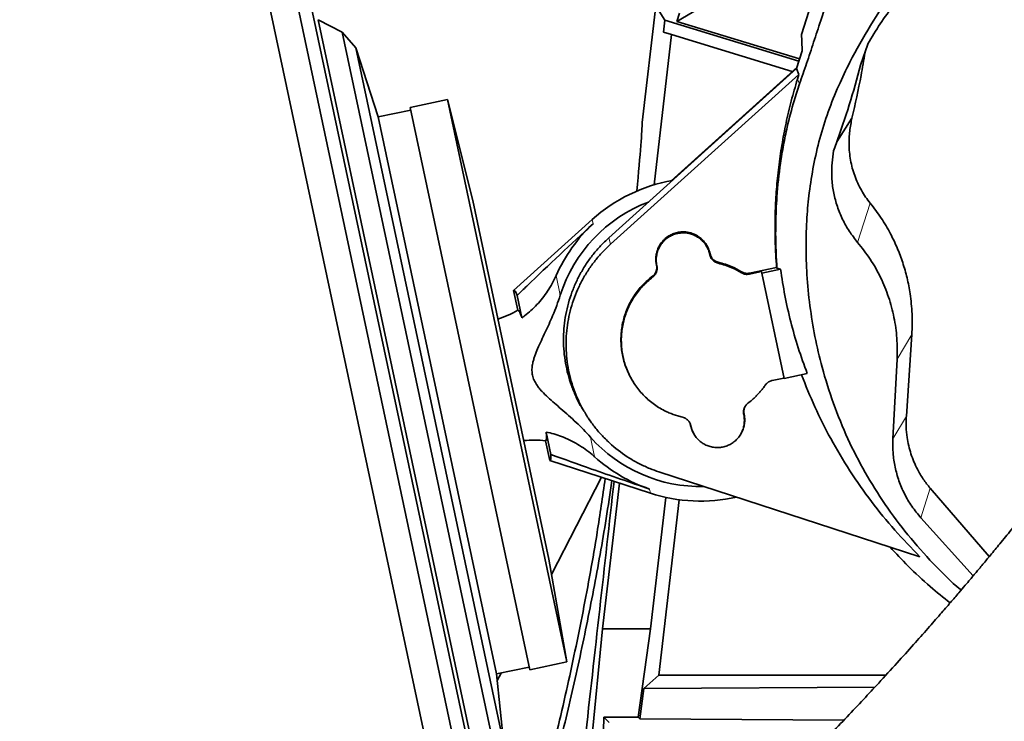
# Model space of a CAD drawing. Header units: millimetres. Extents: x 0 to 14900, y 0 to 10500.
# Tile 9 of 56: x 3291 to 3651, y 5140 to 5397. Entities that reach past the tile are written whole.
import ezdxf

# ---------------------------------------------------------------- set-up
doc = ezdxf.new("R2010")
doc.units = ezdxf.units.MM
doc.header["$LTSCALE"] = 25
doc.styles.add('SLDTEXTSTYLE0', font='TXT', dxfattribs={"width": 0.605})
doc.dimstyles.new('SLDDIMSTYLE0', dxfattribs={"dimtxt": 87.5, "dimasz": 87.5, "dimexe": 0, "dimexo": 0.0625, "dimgap": 21.875, "dimtad": 1, "dimdec": 0, "dimrnd": 1e-09, "dimzin": 12, "dimdsep": 46, "dimtxsty": 'SLDTEXTSTYLE0', "dimsah": 1, "dimcen": 0.09, "dimadec": 0, "dimazin": 3, "dimtfac": 1, "dimtofl": 0, "dimtmove": 0, "dimatfit": 3, "dimfxl": 1, "dimfrac": 2, "dimtolj": 1, "dimtzin": 12, "dimarcsym": 0})

# ---------------------------------------------------------------- blocks, each defined once
blk = doc.blocks.new('_D')
at = {"color": 7, "linetype": 'Continuous', "lineweight": 0}
for p, q in [((4339.86, 5274.27), (4339.86, 3924.27)), ((3428.89, 4045.47), (3428.89, 3924.27)), ((4339.86, 3961.77), (3428.89, 3961.77))]:
    blk.add_line(p, q, dxfattribs=at)
at = {"color": 7, "linetype": 'Continuous', "lineweight": 18}
for points in [[(3428.89, 3961.77), (3516.39, 3949.27), (3516.39, 3974.27)], [(4339.86, 3961.77), (4252.36, 3974.27), (4252.36, 3949.27)]]:
    blk.add_solid(points, dxfattribs=at)
at = {"color": 7, "linetype": 'Continuous', "lineweight": 18, "insert": (3784.11, 4074.56), "char_height": 87.5, "attachment_point": 1, "style": 'SLDTEXTSTYLE0'}
blk.add_mtext('911', dxfattribs=at)
blk = doc.blocks.new('_D_1')
at = {"color": 7, "linetype": 'Continuous', "lineweight": 0}
for p, q in [((2278.88, 5274.27), (2278.88, 3956.77)), ((3428.89, 4503.26), (3428.89, 3956.77)), ((2278.88, 3994.27), (3428.89, 3994.27))]:
    blk.add_line(p, q, dxfattribs=at)
at = {"color": 7, "linetype": 'Continuous', "lineweight": 18}
for points in [[(2278.88, 3994.27), (2366.38, 3981.77), (2366.38, 4006.77)], [(3428.89, 3994.27), (3341.39, 4006.77), (3341.39, 3981.77)]]:
    blk.add_solid(points, dxfattribs=at)
at = {"color": 7, "linetype": 'Continuous', "lineweight": 18, "insert": (2720.2, 4107.06), "char_height": 87.5, "attachment_point": 1, "style": 'SLDTEXTSTYLE0'}
blk.add_mtext('1150', dxfattribs=at)
blk = doc.blocks.new('_D_2')
at = {"color": 7, "linetype": 'Continuous', "lineweight": 0}
for p, q in [((1569.42, 5749.71), (1569.42, 3706.77)), ((3428.89, 4045.47), (3428.89, 3706.77)), ((1569.42, 3744.27), (3428.89, 3744.27))]:
    blk.add_line(p, q, dxfattribs=at)
at = {"color": 7, "linetype": 'Continuous', "lineweight": 18}
for points in [[(1569.42, 3744.27), (1656.92, 3731.77), (1656.92, 3756.77)], [(3428.89, 3744.27), (3341.39, 3756.77), (3341.39, 3731.77)]]:
    blk.add_solid(points, dxfattribs=at)
at = {"color": 7, "linetype": 'Continuous', "lineweight": 18, "insert": (2365.47, 3857.06), "char_height": 87.5, "attachment_point": 1, "style": 'SLDTEXTSTYLE0'}
blk.add_mtext('1859', dxfattribs=at)
blk = doc.blocks.new('_D_3')
at = {"color": 7, "linetype": 'Continuous', "lineweight": 0}
for p, q in [((6029.48, 5372.32), (6029.48, 3670.18)), ((3428.89, 4045.47), (3428.89, 3670.18)), ((6029.48, 3707.68), (3428.89, 3707.68))]:
    blk.add_line(p, q, dxfattribs=at)
at = {"color": 7, "linetype": 'Continuous', "lineweight": 18}
for points in [[(3428.89, 3707.68), (3516.39, 3695.18), (3516.39, 3720.18)], [(6029.48, 3707.68), (5941.98, 3720.18), (5941.98, 3695.18)]]:
    blk.add_solid(points, dxfattribs=at)
at = {"color": 7, "linetype": 'Continuous', "lineweight": 18, "insert": (4595.5, 3820.48), "char_height": 87.5, "attachment_point": 1, "style": 'SLDTEXTSTYLE0'}
blk.add_mtext('2601', dxfattribs=at)

msp = doc.modelspace()

# ---------------------------------------------------------------- linework, layer by layer
at = {"color": 7, "linetype": 'Continuous', "lineweight": 35}
for p, q in [((3577.1187201, 5391.3484978), (3636.4978139, 5579.2378779)), ((3589.4409643, 5430.3389687), (3531.6018501, 5396.0963907)), ((3378.9687656, 5419.4349009), (3449.6628504, 5086.8655903)), ((3389.5874618, 5417.7531992), (3458.6793576, 5092.7211369)), ((3396.3534127, 5409.3981567), (3461.4618028, 5103.1058771)), ((3518.8889757, 5359.1642657), (3523.8555547, 5401.7528139)), ((3523.8555547, 5401.7528139), (3527.2361126, 5396.5816937)), ((3532.5522521, 5399.0939667), (3531.6018501, 5396.0963907)), ((3409.2818154, 5392.2517337), (3400.4652088, 5396.7438819)), ((3400.4652088, 5396.7438819), (3460.070831, 5116.338516)), ((3527.2361126, 5396.5816937), (3526.7239919, 5392.190245)), ((3576.1902831, 5381.6149018), (3527.2361126, 5396.5816937)), ((3531.6018501, 5396.0963907), (3576.4296746, 5382.3911494)), ((3414.2525475, 5386.4318998), (3409.2818154, 5392.2517337)), ((3409.2818154, 5392.2517337), (3466.2978906, 5124.0284885)), ((3529.6788896, 5391.2868421), (3523.2823087, 5336.4359887)), ((3526.7239919, 5392.190245), (3529.6788896, 5391.2868421)), ((3529.6788896, 5391.2868421), (3573.7546891, 5377.8115179)), ((3601.3874753, 5387.862925), (3598.7408281, 5380.0842439)), ((3601.3874753, 5387.862925), (3601.416556, 5387.9317874)), ((3422.4502335, 5361.2030773), (3414.2525475, 5386.4318998)), ((3414.2525475, 5386.4318998), (3468.4715593, 5131.3670039)), ((3577.3658292, 5385.4267113), (3575.3426713, 5378.8664474)), ((3575.3426713, 5378.8664474), (3506.6957474, 5317.0564796)), ((3576.170083, 5376.6812196), (3507.3281463, 5314.6956613)), ((3575.502734, 5379.3854646), (3529.4514741, 5337.920724)), ((3575.3426713, 5378.8664474), (3576.170083, 5376.6812196)), ((3575.6501233, 5374.9952054), (3576.170083, 5376.6812196)), ((3447.7580173, 5367.605083), (3434.164671, 5364.7155525)), ((3456.9571089, 5330.7114845), (3447.7580173, 5367.605083)), ((3447.7580173, 5367.605083), (3491.4220109, 5162.1946265)), ((3434.3725947, 5363.7374074), (3422.4502335, 5361.2030773)), ((3434.164671, 5364.7155525), (3477.8286645, 5159.3050959)), ((3422.4502335, 5361.2030773), (3465.6983795, 5157.7489108)), ((3595.5551359, 5360.8179318), (3590.0394635, 5352.1498233)), ((3588.189824, 5343.3756252), (3588.835336, 5348.7989035)), ((3456.9571089, 5330.7114845), (3484.8188952, 5199.6400503)), ((3500.6530199, 5323.7262692), (3471.9309131, 5297.8403745)), ((3543.5920363, 5310.9513408), (3543.5677325, 5311.0656807)), ((3543.7207067, 5311.2084432), (3543.696403, 5311.3227832)), ((3524.133451, 5307.1645494), (3524.1577547, 5307.0502094)), ((3524.2621215, 5306.9626062), (3524.2864252, 5306.8482662)), ((3568.0278261, 5306.2711809), (3558.1486012, 5304.1712868)), ((3562.4781713, 5304.7269945), (3558.1758466, 5303.8125071)), ((3562.5967988, 5304.1688961), (3562.4781713, 5304.7269945)), ((3569.5016146, 5305.63656), (3562.5967988, 5304.1688961)), ((3568.1700624, 5305.9316568), (3568.0278261, 5306.2711809)), ((3569.5016146, 5305.63656), (3568.1700624, 5305.9316568)), ((3562.5967988, 5304.1688961), (3570.770451, 5265.7148856)), ((3471.9309131, 5297.8403745), (3473.4567063, 5290.6625181)), ((3473.2052271, 5296.0494356), (3474.9525236, 5287.8295513)), ((3617.4383617, 5281.7348244), (3615.4548234, 5251.9205031)), ((3612.0686794, 5272.706745), (3610.5468607, 5243.6687156)), ((3566.4378235, 5264.9451169), (3570.7397099, 5265.8595111)), ((3570.770451, 5265.7148856), (3579.2114987, 5267.5090857)), ((3516.404852, 5263.254927), (3516.5138033, 5263.0995044)), ((3563.1793003, 5262.2590403), (3563.2847352, 5262.4095928)), ((3499.211262, 5251.1977967), (3499.9858523, 5250.0928244)), ((3556.1711045, 5252.6339272), (3556.1468008, 5252.7482672)), ((3536.5838487, 5248.5900333), (3536.6081525, 5248.4756934)), ((3536.7125192, 5248.3880902), (3536.7368229, 5248.2737502)), ((3485.5630185, 5237.9141311), (3483.815722, 5246.1340153)), ((3485.1273684, 5235.7597059), (3483.6015752, 5242.9375624)), ((3485.1273684, 5235.7597059), (3521.8953563, 5223.7950066)), ((3504.0509353, 5229.6017734), (3485.8018061, 5194.0660888)), ((3524.9930522, 5231.5989193), (3620.4342486, 5200.5881948)), ((3510.5759321, 5227.4784691), (3504.3706016, 5174.2675931)), ((3624.1647014, 5225.6278101), (3645.7791065, 5200.6418264)), ((3521.9063565, 5174.2675931), (3527.5043868, 5222.2708525)), ((3524.963708, 5157.2760975), (3532.4422936, 5221.405169)), ((3620.7662491, 5214.8100531), (3639.8804719, 5193.581558)), ((3491.4220109, 5162.1946265), (3484.8188952, 5199.6400503)), ((3504.3706016, 5174.2675931), (3500.4172923, 5132.7848523)), ((3504.3706016, 5174.2675931), (3521.9063565, 5174.2675931)), ((3517.4483931, 5141.9483628), (3521.9063565, 5174.2675931)), ((3477.8286645, 5159.3050959), (3491.4220109, 5162.1946265)), ((3465.6983795, 5157.7489108), (3477.6207407, 5160.2832409)), ((3468.4715593, 5131.3670039), (3465.6983795, 5157.7489108)), ((3467.3293934, 5158.0956146), (3465.9452533, 5155.4003427)), ((3519.548491, 5152.4556924), (3524.963708, 5157.2760975)), ((3607.9317592, 5157.2760975), (3524.963708, 5157.2760975)), ((3518.0038492, 5141.3243664), (3519.548491, 5152.4556924)), ((3603.971952, 5152.9680908), (3519.548491, 5152.4556924)), ((3502.7564238, 5041.4536405), (3504.8843108, 5141.9483628)), ((3506.8002248, 5140.0324488), (3504.8843108, 5141.9483628)), ((3517.4483931, 5141.9483628), (3504.8843108, 5141.9483628)), ((3517.4483931, 5141.9483628), (3518.0038492, 5141.3243664)), ((3518.0038492, 5141.3243664), (3592.6404339, 5140.8901541))]:
    msp.add_line(p, q, dxfattribs=at)
at = {"color": 8, "linetype": 'Continuous', "lineweight": 18}
for p, q in [((3576.4337846, 5373.320337), (3575.6501233, 5374.9952054)), ((3597.6466044, 5315.3869273), (3602.2908881, 5329.6728009)), ((3500.6530199, 5323.7262692), (3500.9759277, 5322.2071997)), ((3507.3281463, 5314.6956613), (3506.6957474, 5317.0564796)), ((3543.5677325, 5311.0656807), (3543.696403, 5311.3227832)), ((3543.5920363, 5310.9513408), (3543.7207067, 5311.2084432)), ((3546.7265069, 5308.1442292), (3546.6967988, 5307.7859978)), ((3524.2621215, 5306.9626062), (3524.133451, 5307.1645494)), ((3524.1577547, 5307.0502094), (3524.2864252, 5306.8482662)), ((3555.1681619, 5304.3250654), (3555.2363876, 5304.6675574)), ((3487.4585479, 5303.3112189), (3488.9880845, 5296.1157523)), ((3522.7373048, 5302.6932849), (3522.6581478, 5303.0283415)), ((3558.1486012, 5304.1712868), (3558.1758466, 5303.8125071)), ((3612.0686794, 5272.706745), (3617.4383617, 5281.7348244)), ((3556.042434, 5252.3768247), (3556.1711045, 5252.6339272)), ((3615.4548234, 5251.9205031), (3610.5468607, 5243.6687156)), ((3536.7125192, 5248.3880902), (3536.5838487, 5248.5900333)), ((3536.7368229, 5248.2737502), (3536.6081525, 5248.4756934)), ((3500.0081924, 5244.2733712), (3501.5377289, 5237.0779046)), ((3521.5724485, 5225.314076), (3521.8953563, 5223.7950066)), ((3620.7662491, 5214.8100531), (3624.1647014, 5225.6278101))]:
    msp.add_line(p, q, dxfattribs=at)
at = {"color": 7, "linetype": 'Continuous', "lineweight": 18}
msp.add_arc((3748.8889757, 5324.2675931), 1470.0106292, 103.9946004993, 206.0053995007, dxfattribs=at)
at = {"color": 7, "linetype": 'Continuous', "lineweight": 35}
for centre, radius, start, end in [((3540.1522777, 5279.8992383), 59, 99.936214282, 132.026862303), ((3540.1522777, 5279.8992383), 53.6726187, 110.681469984, 162.413964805), ((3540.1522777, 5279.8992383), 57.6606452, 132.799087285, 156.044280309), ((3455.4595571, 5320.6808895), 35, 287.822842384, 300.94758554), ((3479.3707917, 5208.1942109), 35, 83.057701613, 96.178573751), ((3540.1522777, 5279.8992383), 53.6726187, 221.587451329, 271.414260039), ((3540.1522777, 5279.8992383), 57.6606452, 227.957135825, 251.202328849), ((3540.1522777, 5279.8992383), 59, 251.974553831, 282.909525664)]:
    msp.add_arc(centre, radius, start, end, dxfattribs=at)
for centre, major_axis, ratio, start_param, end_param in [((3428.8889757, 4587.4118514), (89.8783008, 772.8257276), 0.0060541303, 6.0233012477, 6.2311753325), ((3478.6170068, 5266.8187179), (-6.6036229, 31.0657154), 0.0699839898, 5.9225779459, 6.3236111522), ((3478.6170068, 5266.8187179), (-6.6036229, 31.0657154), 0.0699839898, 3.1011668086, 3.5022000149), ((3428.8889757, 4587.4118514), (123.8323255, 1064.7821136), 0.0060541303, 5.2511419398, 5.3587495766)]:
    msp.add_ellipse(centre, major_axis=major_axis, ratio=ratio, start_param=start_param, end_param=end_param, dxfattribs=at)
for points, knots in [([(3576.4337846, 5373.320337), (3577.286543, 5375.7967891), (3578.9940364, 5380.7554337), (3581.5815158, 5388.5197539), (3584.6284021, 5397.8221502), (3588.1257342, 5408.6719038), (3592.8678186, 5423.4742504), (3598.4213394, 5440.6883027), (3604.7888697, 5460.2308368), (3611.1609883, 5479.7113999), (3617.3217944, 5498.6605021), (3623.2520574, 5517.1371162), (3628.9537822, 5535.0690812), (3634.6419658, 5553.0513208), (3638.4403064, 5565.0353698), (3640.339467, 5571.0273634)], [0, 0, 0, 0, 0.0401590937, 0.0804112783, 0.1206341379, 0.1824796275, 0.2443431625, 0.3435556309, 0.4427752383, 0.5420636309, 0.6413351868, 0.7309212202, 0.8205221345, 0.9102615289, 1, 1, 1, 1]), ([(3635.4606222, 5188.3722052), (3635.3763302, 5188.4408422), (3631.7259398, 5191.413269), (3625.146625, 5198.0982963), (3615.8852675, 5208.4229852), (3607.5826825, 5219.5794674), (3600.2378073, 5231.3070439), (3593.8972652, 5243.6340439), (3588.6397674, 5256.4923753), (3584.7166199, 5269.0109515), (3581.9384203, 5280.9693524), (3580.0971176, 5292.2680415), (3579.0368982, 5303.3249399), (3578.6862438, 5314.0866294), (3578.993727, 5324.0675085), (3579.9146646, 5333.8872575), (3581.4498039, 5343.5125785), (3583.7485034, 5353.3971942), (3586.8078123, 5363.1444586), (3590.5183722, 5372.4445622), (3595.5831992, 5383.0037949), (3602.2283103, 5394.6978774), (3611.3047116, 5408.5018885), (3622.9784666, 5424.4222245), (3637.2579511, 5442.4334558), (3653.5238687, 5461.638885), (3670.2190935, 5480.5496717), (3686.9941904, 5499.3908733), (3703.4520159, 5518.5070875), (3713.8344867, 5531.702421), (3719.0279483, 5538.302917)], [0, 0, 0, 0, 0.0007702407, 0.0333564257, 0.0665130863, 0.0996702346, 0.1327573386, 0.1658433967, 0.1995225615, 0.2332046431, 0.2610306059, 0.2888866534, 0.3167147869, 0.3422127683, 0.3677090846, 0.3898944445, 0.4145668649, 0.4392377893, 0.464379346, 0.4895223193, 0.5126521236, 0.5501825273, 0.5878780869, 0.633318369, 0.6941751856, 0.7553347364, 0.8164901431, 0.8776474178, 0.9387974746, 1, 1, 1, 1]), ([(3601.416556, 5387.9317874), (3602.8678993, 5390.3873547), (3605.8033847, 5395.3539825), (3609.2640453, 5399.9924112), (3611.0137089, 5402.3375386)], [0, 0, 0, 0, 0.494413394, 1, 1, 1, 1]), ([(3780.6500312, 5401.0142653), (3779.5702893, 5399.0448541), (3775.9068153, 5392.362807), (3769.5715014, 5381.3398751), (3761.8242105, 5368.0225412), (3754.220707, 5355.2054715), (3746.7813263, 5342.8432359), (3739.0931264, 5330.2565136), (3731.1658657, 5317.5003157), (3722.9840882, 5304.6231993), (3714.9749488, 5292.3534279), (3707.0712112, 5280.6283584), (3699.2515096, 5269.4765413), (3691.5856297, 5258.9425652), (3684.2125224, 5249.1116733), (3677.1992801, 5239.9751294), (3670.6057281, 5231.5082647), (3664.4793667, 5223.733402), (3658.9207005, 5216.7631596), (3654.0255543, 5210.6946484), (3649.8579575, 5205.5836949), (3646.4111601, 5201.3984231), (3643.8831077, 5198.3553755), (3642.1450415, 5196.275998), (3641.020713, 5194.9357423), (3639.9332014, 5193.643074), (3638.6082121, 5192.0730935), (3636.8043544, 5189.9451649), (3634.4241747, 5187.1537194), (3631.3867134, 5183.6179), (3627.617957, 5179.2713205), (3623.103958, 5174.1223277), (3617.8417101, 5168.1952578), (3611.8296721, 5161.5184528), (3605.7218339, 5154.8392846), (3599.6276442, 5148.2748005), (3593.6454309, 5141.9225554), (3587.2397747, 5135.2258049), (3580.9187852, 5128.7286515), (3574.7249745, 5122.4645705), (3568.7016022, 5116.4695594), (3562.9332158, 5110.8114341), (3559.2654375, 5107.2929373), (3557.6204053, 5105.7148592)], [0, 0, 0, 0, 0.01764001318, 0.05985108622, 0.10124009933, 0.14169756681, 0.18107536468, 0.21922770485, 0.2624538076, 0.30366680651, 0.34280040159, 0.37986157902, 0.41561280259, 0.44933920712, 0.48104352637, 0.51070357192, 0.53830126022, 0.56387450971, 0.58704735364, 0.60699115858, 0.62388974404, 0.63778488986, 0.64870304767, 0.65433530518, 0.65865292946, 0.66217982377, 0.66735987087, 0.67450170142, 0.68371777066, 0.69571537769, 0.71061716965, 0.72843029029, 0.74917410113, 0.77288772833, 0.79964440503, 0.82178875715, 0.84580546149, 0.8718114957, 0.89996210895, 0.92416003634, 0.94997916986, 0.97756519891, 1, 1, 1, 1]), ([(3577.118234, 5391.3470114), (3577.1755464, 5390.2911565), (3577.2791747, 5388.3820336), (3577.3390627, 5386.3395734), (3577.3658292, 5385.4267113)], [0, 0, 0, 0, 0.5530575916, 1, 1, 1, 1]), ([(3600.3566269, 5384.8331895), (3599.8977894, 5381.9973429), (3598.5933276, 5373.935112), (3596.7500503, 5365.9768911), (3595.5551359, 5360.8179318)], [0, 0, 0, 0, 0.35174465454, 1, 1, 1, 1]), ([(3598.7408281, 5380.0842439), (3597.4116385, 5375.2661983), (3594.7506322, 5365.6205841), (3591.2032148, 5355.2609595), (3589.1574299, 5349.6779132), (3588.835336, 5348.7989035)], [0, 0, 0, 0, 0.4567860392, 0.9144749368, 1, 1, 1, 1]), ([(3592.2307147, 5069.6385617), (3593.8814126, 5071.2225419), (3597.6267213, 5074.8164733), (3603.5440289, 5080.6173369), (3609.7863806, 5086.8234974), (3616.2208171, 5093.3214294), (3622.8029587, 5100.0751365), (3629.485206, 5107.0489209), (3635.7337523, 5113.6746025), (3641.7861001, 5120.1885552), (3647.5989474, 5126.5377777), (3653.1260124, 5132.6635822), (3658.0787641, 5138.2243415), (3662.4609443, 5143.19995), (3666.2762544, 5147.573886), (3669.5279455, 5151.3321858), (3672.3274156, 5154.5896886), (3674.6783479, 5157.3410486), (3676.59875, 5159.5993834), (3678.0145986, 5161.2704065), (3679.1643943, 5162.6308827), (3680.3327627, 5164.016404), (3682.1313901, 5166.1552655), (3684.7641793, 5169.3004484), (3688.3708898, 5173.6407304), (3692.7450853, 5178.9574728), (3697.8784857, 5185.2787887), (3703.6797308, 5192.5412685), (3710.0123968, 5200.6262526), (3716.7297116, 5209.4005694), (3723.7705906, 5218.8143612), (3731.1141479, 5228.8056284), (3738.7882353, 5239.3882815), (3746.828473, 5250.5911384), (3755.2932285, 5262.5215494), (3764.1639403, 5275.3027986), (3773.3593102, 5288.975972), (3782.7820024, 5303.576056), (3792.2696846, 5319.0306402), (3801.7235268, 5335.3346455), (3811.0236373, 5352.4700627), (3818.8633292, 5367.8023187), (3823.4082192, 5377.4363295), (3825.1296012, 5381.0852215)], [0, 0, 0, 0, 0.0213710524, 0.0484893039, 0.0739286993, 0.0978217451, 0.1256799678, 0.1514658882, 0.1753110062, 0.1973158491, 0.2203059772, 0.2410711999, 0.2596699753, 0.2761407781, 0.2905051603, 0.3027732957, 0.3129481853, 0.3222591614, 0.329500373, 0.3348184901, 0.3384067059, 0.3426281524, 0.3481771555, 0.3589993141, 0.3728359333, 0.3897078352, 0.4096392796, 0.4327298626, 0.4581391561, 0.4854443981, 0.5147054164, 0.5460010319, 0.5787642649, 0.6135482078, 0.6503464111, 0.6891426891, 0.7307642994, 0.7744073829, 0.8200375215, 0.8676249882, 0.9171527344, 0.9686215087, 1, 1, 1, 1]), ([(3568.0278261, 5306.2711809), (3567.9177161, 5307.824182), (3567.7139497, 5310.6981244), (3567.488589, 5316.2263843), (3567.4213674, 5322.8647459), (3567.6895879, 5330.8464857), (3568.3059299, 5338.8605519), (3569.282392, 5346.912667), (3570.6248265, 5354.9874475), (3572.3410976, 5363.0454931), (3574.0603802, 5369.7124405), (3575.2524242, 5373.6736393), (3575.6501233, 5374.9952054)], [0, 0, 0, 0, 0.067150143, 0.1242662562, 0.2386243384, 0.3534109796, 0.4686293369, 0.5852083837, 0.7031574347, 0.8215779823, 0.9404734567, 1, 1, 1, 1]), ([(3568.1700624, 5305.9316568), (3568.0384587, 5308.0896866), (3567.7084651, 5313.5008996), (3567.6426633, 5322.2308375), (3568.1010197, 5332.8983421), (3569.1233079, 5342.5118862), (3570.5106659, 5350.9919113), (3572.1037842, 5358.6897065), (3574.0644763, 5366.2097672), (3575.7558686, 5371.2858323), (3576.4337846, 5373.320337)], [0, 0, 0, 0, 0.093925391, 0.2355158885, 0.3771179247, 0.554801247, 0.6528360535, 0.7508461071, 0.9001382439, 1, 1, 1, 1]), ([(3602.2908881, 5329.6728009), (3601.7040041, 5330.4302876), (3600.5260388, 5331.9506785), (3598.9971797, 5334.4305772), (3597.6534004, 5337.0526999), (3596.5456991, 5339.7766568), (3595.6737685, 5342.561362), (3595.0361369, 5345.3999834), (3594.6298092, 5348.3146564), (3594.4761727, 5351.0833598), (3594.5304841, 5353.6670156), (3594.7325171, 5356.0583145), (3595.1269231, 5358.4371243), (3595.4123512, 5360.0240672), (3595.5551359, 5360.8179318)], [0, 0, 0, 0, 0.0870413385, 0.1747051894, 0.2643112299, 0.3545790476, 0.4416152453, 0.5292412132, 0.6187024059, 0.7087889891, 0.7809520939, 0.853438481, 0.9266829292, 1, 1, 1, 1]), ([(3588.189824, 5343.3756252), (3588.1625999, 5341.6950132), (3588.1082237, 5338.3382403), (3588.8322187, 5333.3326577), (3590.1314257, 5328.4529414), (3592.0554594, 5323.7835957), (3594.5131354, 5319.3629687), (3596.603927, 5316.7099749), (3597.6466044, 5315.3869273)], [0, 0, 0, 0, 0.16839614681, 0.3363462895, 0.50357181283, 0.66998429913, 0.83542121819, 1, 1, 1, 1]), ([(3602.2908881, 5329.6728009), (3602.9810298, 5328.8005687), (3604.3630236, 5327.0539424), (3606.2731662, 5324.299463), (3608.0611021, 5321.4488424), (3610.0797214, 5317.8351624), (3612.189799, 5313.3881582), (3614.2110286, 5308.0161228), (3615.7930627, 5302.4273438), (3616.7700768, 5297.3768602), (3617.3110368, 5292.9716456), (3617.5630868, 5289.2470837), (3617.6295347, 5285.4951698), (3617.502148, 5282.9894923), (3617.4383617, 5281.7348244)], [0, 0, 0, 0, 0.0648270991, 0.129814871, 0.195289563, 0.2609272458, 0.3710258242, 0.4818910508, 0.5951539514, 0.7092355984, 0.7814006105, 0.8537734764, 0.926779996, 1, 1, 1, 1]), ([(3473.2052271, 5296.0494356), (3474.3848127, 5297.1877227), (3483.5358106, 5306.0183355), (3492.8566056, 5314.6704038), (3500.9759277, 5322.2071997)], [0, 0, 0, 0, 0.1289023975, 1, 1, 1, 1]), ([(3543.696403, 5311.3227832), (3543.6199528, 5311.6383882), (3543.4663163, 5312.2726371), (3543.1155622, 5313.2007297), (3542.6731802, 5314.1062291), (3542.1665239, 5314.9179522), (3541.4523634, 5315.8568878), (3540.6607828, 5316.6634346), (3539.7773369, 5317.359629), (3539.0750675, 5317.8229355), (3538.3384969, 5318.2252129), (3537.5614629, 5318.5682535), (3536.7597209, 5318.8427812), (3535.668955, 5319.1164803), (3534.5472226, 5319.2516403), (3533.4226179, 5319.2433832), (3532.3027633, 5319.1405699), (3531.1994577, 5318.8968915), (3530.1408414, 5318.5169522), (3529.3757449, 5318.166997), (3528.6440808, 5317.755729), (3527.9412876, 5317.278597), (3527.2834011, 5316.7442731), (3526.4730064, 5315.9643005), (3525.7636152, 5315.0846208), (3525.1745339, 5314.1264387), (3524.6680816, 5313.122393), (3524.2900042, 5312.057748), (3524.0510509, 5310.9588443), (3523.9423526, 5310.1247643), (3523.9029846, 5309.286541), (3523.935822, 5308.4381055), (3524.0214236, 5307.7278416), (3524.1053476, 5307.3058578), (3524.133451, 5307.1645494)], [0, 0, 0, 0, 0.0310023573, 0.0623032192, 0.0945658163, 0.1271653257, 0.1535418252, 0.2071904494, 0.2345270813, 0.2609107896, 0.2874780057, 0.3146233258, 0.3419686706, 0.368340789, 0.4219808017, 0.4493125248, 0.4756863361, 0.5293290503, 0.5566622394, 0.5830480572, 0.6096172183, 0.6367647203, 0.664112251, 0.6904891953, 0.744139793, 0.7714773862, 0.7978486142, 0.8514862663, 0.8788166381, 0.9051954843, 0.931757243, 0.9588967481, 0.9862358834, 1, 1, 1, 1]), ([(3543.5677325, 5311.0656807), (3543.5046825, 5311.3308422), (3543.378145, 5311.8630043), (3543.103003, 5312.6443721), (3542.7636642, 5313.4101965), (3542.3597114, 5314.1422943), (3541.7441399, 5315.0655838), (3541.0139816, 5315.9083583), (3540.1865189, 5316.6480164), (3539.3000507, 5317.3155519), (3538.3322597, 5317.8690142), (3537.3067557, 5318.2932864), (3536.2491977, 5318.6297608), (3535.1525712, 5318.8318589), (3534.0442502, 5318.8928832), (3533.2142913, 5318.8685028), (3532.3911871, 5318.775503), (3531.5690347, 5318.6115779), (3530.7657784, 5318.3783802), (3529.7295786, 5317.9804524), (3528.7469528, 5317.4530869), (3527.8435307, 5316.808194), (3526.9976286, 5316.0898384), (3526.245139, 5315.2671121), (3525.6060088, 5314.3598105), (3525.1869116, 5313.6432594), (3524.8295102, 5312.8962732), (3524.5328944, 5312.1124359), (3524.3047704, 5311.3079255), (3524.1464973, 5310.4930016), (3524.056383, 5309.6696719), (3524.0370263, 5308.8320184), (3524.0880232, 5307.922688), (3524.200291, 5307.3035762), (3524.2621215, 5306.9626062)], [0, 0, 0, 0, 0.026374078, 0.052931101, 0.08006569, 0.1073999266, 0.1337739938, 0.1874186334, 0.2147532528, 0.2411243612, 0.2947620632, 0.3220924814, 0.3484683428, 0.4021152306, 0.4294506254, 0.4558387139, 0.4824102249, 0.5095601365, 0.5369101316, 0.5632874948, 0.6169388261, 0.6442767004, 0.6706491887, 0.7242893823, 0.7516211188, 0.7780014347, 0.8045647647, 0.8317060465, 0.8590470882, 0.8854287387, 0.9119938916, 0.9391371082, 0.9664803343, 1, 1, 1, 1]), ([(3506.6957474, 5317.0564796), (3505.6912586, 5316.1072662), (3503.6753004, 5314.202243), (3500.9423291, 5311.0124034), (3498.4391169, 5307.5807924), (3496.2479876, 5303.9470278), (3494.3816773, 5300.1671095), (3492.8439789, 5296.2654175), (3491.6280264, 5292.2044876), (3490.7636909, 5288.0628648), (3490.2523425, 5283.8771527), (3490.093799, 5279.6822631), (3490.2912818, 5275.4437216), (3490.8455393, 5271.2465897), (3491.7527629, 5267.1289295), (3492.9835787, 5263.1143961), (3494.6041374, 5259.2018475), (3496.0734411, 5256.0399901), (3497.2599114, 5254.3553465), (3497.6215632, 5253.8418449)], [0, 0, 0, 0, 0.0597479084, 0.119911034, 0.1813834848, 0.2433102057, 0.3032139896, 0.3635347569, 0.424504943, 0.486363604, 0.5463231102, 0.6067033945, 0.6677348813, 0.7296550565, 0.789593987, 0.8499536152, 0.9109614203, 0.9728598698, 1, 1, 1, 1]), ([(3597.6466044, 5315.3869273), (3599.2366319, 5313.3695402), (3602.4249719, 5309.3242538), (3606.1723571, 5302.5830075), (3609.1071454, 5295.4625643), (3611.0882022, 5288.0222299), (3612.1917331, 5280.3891611), (3612.1097467, 5275.270636), (3612.0686794, 5272.706745)], [0, 0, 0, 0, 0.16457195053, 0.33000143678, 0.49642789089, 0.66367202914, 0.83153188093, 1, 1, 1, 1]), ([(3507.3281463, 5314.6956613), (3506.3427718, 5313.7645132), (3504.3651756, 5311.8957463), (3501.6841972, 5308.7666283), (3499.2286008, 5305.4003435), (3497.0791315, 5301.8357276), (3495.2482967, 5298.1277042), (3493.7398303, 5294.3001844), (3492.5470142, 5290.3164393), (3491.700185, 5286.2584448), (3491.1992504, 5282.1624259), (3491.0419414, 5278.0477861), (3491.2346997, 5273.8846333), (3491.9590629, 5268.4034703), (3493.375504, 5263.0437547), (3495.441438, 5257.9276441), (3497.3177884, 5254.2255758), (3499.49182, 5250.7099947), (3501.9369903, 5247.4040602), (3504.6811892, 5244.2817505), (3508.6622965, 5240.4650984), (3513.1121175, 5237.1596062), (3517.9244584, 5234.4611755), (3521.502935, 5232.8130448), (3523.9111891, 5231.9752727), (3524.9930522, 5231.5989193)], [0, 0, 0, 0, 0.039586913, 0.0794489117, 0.1201783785, 0.1612088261, 0.2008997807, 0.2408670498, 0.2812646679, 0.322251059, 0.3618326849, 0.4016900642, 0.4424156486, 0.483439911, 0.5630701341, 0.6034887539, 0.6444974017, 0.6841702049, 0.7241189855, 0.7644965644, 0.8054627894, 0.8851053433, 0.9255316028, 0.9665464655, 1, 1, 1, 1]), ([(3546.6967988, 5307.7859978), (3546.2542819, 5307.9358648), (3545.3692632, 5308.2355938), (3544.3300638, 5309.2103106), (3543.7857901, 5310.1805039), (3543.6324673, 5310.7904887), (3543.5920363, 5310.9513408)], [0, 0, 0, 0, 0.2977898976, 0.5955697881, 0.8933523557, 1, 1, 1, 1]), ([(3543.7207067, 5311.2084432), (3543.8575296, 5310.7772915), (3544.1311711, 5309.915001), (3545.0553055, 5308.8908973), (3545.9842045, 5308.3460627), (3546.5716704, 5308.1863295), (3546.7265069, 5308.1442292)], [0, 0, 0, 0, 0.2978198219, 0.5956306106, 0.893421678, 1, 1, 1, 1]), ([(3555.2363876, 5304.6675574), (3554.0997171, 5305.3003636), (3552.1893573, 5306.3638975), (3549.3083512, 5307.4668441), (3547.5895449, 5307.9177984), (3546.7265069, 5308.1442292)], [0, 0, 0, 0, 0.4224564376, 0.7100068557, 1, 1, 1, 1]), ([(3522.6581478, 5303.0283415), (3522.7446678, 5303.0971205), (3522.9183089, 5303.2351563), (3523.1578514, 5303.4706729), (3523.3807638, 5303.7269916), (3523.5800479, 5304.0013009), (3523.7542874, 5304.2892313), (3523.9037272, 5304.5898623), (3524.0287946, 5304.9057791), (3524.1260401, 5305.2305387), (3524.1951784, 5305.5599007), (3524.2366649, 5305.8930284), (3524.250053, 5306.2325381), (3524.2354391, 5306.5406815), (3524.2036701, 5306.8138955), (3524.1730783, 5306.9713432), (3524.1577547, 5307.0502094)], [0, 0, 0, 0, 0.0731650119, 0.1468383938, 0.2221131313, 0.2979432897, 0.3711077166, 0.4447779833, 0.5200502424, 0.5958794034, 0.6690386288, 0.7427040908, 0.8179741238, 0.8937985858, 0.9468032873, 1, 1, 1, 1]), ([(3524.2864252, 5306.8482662), (3524.3074702, 5306.7360275), (3524.3497064, 5306.5107701), (3524.3774695, 5306.1648057), (3524.378174, 5305.8138447), (3524.3482554, 5305.4648166), (3524.2895635, 5305.1220921), (3524.2029122, 5304.7862244), (3524.0868855, 5304.4549056), (3523.9431498, 5304.135507), (3523.7743518, 5303.8315328), (3523.581414, 5303.5433283), (3523.3622139, 5303.2691477), (3523.1424011, 5303.0384469), (3522.9328672, 5302.8466627), (3522.8025708, 5302.7444724), (3522.7373048, 5302.6932849)], [0, 0, 0, 0, 0.0731717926, 0.1468520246, 0.2221338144, 0.2979710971, 0.3711423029, 0.4448194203, 0.5200988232, 0.5959352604, 0.6690976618, 0.7427663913, 0.8180400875, 0.8938683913, 0.9468383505, 1, 1, 1, 1]), ([(3555.1681619, 5304.3250654), (3554.0313527, 5304.9577212), (3552.1268328, 5306.0176224), (3549.2583834, 5307.1141728), (3547.5530484, 5307.5614298), (3546.6967988, 5307.7859978)], [0, 0, 0, 0, 0.4243871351, 0.7109844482, 1, 1, 1, 1]), ([(3555.2363876, 5304.6675574), (3555.4886087, 5304.5356848), (3556.1373182, 5304.19651), (3557.161744, 5304.0260323), (3557.8764371, 5304.1312273), (3558.1486012, 5304.1712868)], [0, 0, 0, 0, 0.2825823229, 0.7267983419, 1, 1, 1, 1]), ([(3569.5016146, 5305.63656), (3569.9784133, 5302.4141026), (3570.9338218, 5295.9569473), (3573.1375719, 5286.3702891), (3575.8293843, 5276.8505042), (3578.0829249, 5270.6262128), (3579.2114987, 5267.5090857)], [0, 0, 0, 0, 0.2477680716, 0.4964772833, 0.7478356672, 1, 1, 1, 1]), ([(3474.9525236, 5287.8295513), (3475.2811908, 5288.068557), (3476.4311586, 5288.9048097), (3478.3038354, 5290.4822669), (3480.4962797, 5292.653869), (3482.5251462, 5295.0286242), (3484.3831575, 5297.6096544), (3486.0634612, 5300.3647807), (3486.9924446, 5302.3268036), (3487.4585479, 5303.3112189)], [0, 0, 0, 0, 0.0605523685, 0.2118656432, 0.3642770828, 0.5199599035, 0.6767000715, 0.8377891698, 1, 1, 1, 1]), ([(3522.6581478, 5303.0283415), (3522.0315865, 5302.5291499), (3520.1306138, 5301.0146138), (3517.8950043, 5298.6114266), (3515.4969291, 5295.3201957), (3513.9205989, 5292.4475905), (3512.7212031, 5289.4164768), (3512.017133, 5287.0675685), (3511.5145108, 5284.6747952), (3511.2138901, 5282.2595109), (3511.1176344, 5279.8011412), (3511.2305522, 5277.3487893), (3511.548189, 5274.9232891), (3512.0649326, 5272.543991), (3512.7892296, 5270.1923354), (3513.7043939, 5267.9129838), (3514.8186371, 5265.737654), (3515.7268634, 5264.1900134), (3516.3172532, 5263.4008721), (3516.4226716, 5263.2599651)], [0, 0, 0, 0, 0.0540040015, 0.1638469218, 0.2198178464, 0.328514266, 0.3835353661, 0.4394597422, 0.4936583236, 0.548234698, 0.6034001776, 0.6593704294, 0.7135838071, 0.7681775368, 0.8233607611, 0.8793473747, 0.9335504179, 0.9881349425, 1, 1, 1, 1]), ([(3522.7373048, 5302.6932849), (3521.5052561, 5301.6686723), (3519.6410717, 5300.1183548), (3517.5250353, 5297.6484917), (3516.081973, 5295.6704731), (3514.8224931, 5293.5862267), (3513.7456079, 5291.4182213), (3512.8455665, 5289.1431939), (3511.9136943, 5286.034896), (3511.3762787, 5282.817506), (3511.2494449, 5279.5720495), (3511.3984978, 5276.3270344), (3511.9572795, 5273.1119092), (3512.9128005, 5270.0067526), (3514.1272581, 5266.9936437), (3515.7203055, 5264.1457194), (3517.6489372, 5261.5323849), (3519.2612417, 5259.6963902), (3521.0166809, 5258.0106744), (3522.8967387, 5256.484653), (3524.9194947, 5255.106811), (3526.8527302, 5254.0182344), (3529.17119, 5252.930349), (3531.3525271, 5252.1222868), (3533.0420253, 5251.6961319), (3533.6077567, 5251.5534331)], [0, 0, 0, 0, 0.0733708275, 0.111015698, 0.1489382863, 0.1856663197, 0.2226501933, 0.2599301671, 0.2978221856, 0.3714582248, 0.4088353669, 0.4467577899, 0.5204144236, 0.5578032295, 0.5957363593, 0.6693798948, 0.7067608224, 0.7446861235, 0.7813877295, 0.8183462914, 0.8557009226, 0.8936003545, 0.920038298, 0.9732246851, 1, 1, 1, 1]), ([(3558.1758466, 5303.8125071), (3557.8944343, 5303.7711049), (3557.1557879, 5303.6624332), (3556.0978165, 5303.8388702), (3555.4281758, 5304.1890821), (3555.1681619, 5304.3250654)], [0, 0, 0, 0, 0.273513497, 0.7179135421, 1, 1, 1, 1]), ([(3488.9880845, 5296.1157523), (3488.5645863, 5294.8509107), (3487.7165978, 5292.3182647), (3486.2973217, 5288.81951), (3484.8705903, 5285.5753905), (3483.4744002, 5282.5729834), (3482.0593897, 5279.579078), (3480.7591517, 5276.7267558), (3479.8261784, 5274.408685), (3479.2468322, 5272.6393532), (3478.8650474, 5271.1631906), (3478.6561613, 5269.8159763), (3478.6153986, 5268.6211177), (3478.6683538, 5267.7289248), (3478.8125266, 5266.831492), (3479.0545731, 5265.9380118), (3479.4057065, 5265.0369047), (3479.8509426, 5264.1607163), (3480.4681562, 5263.1670338), (3481.2803261, 5262.0866843), (3482.635102, 5260.5457707), (3484.4952183, 5258.738473), (3486.8356583, 5256.6635969), (3489.3657781, 5254.4853976), (3492.0342064, 5252.1654438), (3494.7938572, 5249.6472686), (3497.4784038, 5247.0384676), (3499.1644131, 5245.1956344), (3500.0081924, 5244.2733712)], [0, 0, 0, 0, 0.0639413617, 0.1280325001, 0.1809367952, 0.2338646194, 0.2867859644, 0.3397144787, 0.3841556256, 0.4065037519, 0.4289349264, 0.4572148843, 0.4716427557, 0.4861906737, 0.4999969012, 0.5151537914, 0.5304848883, 0.5462855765, 0.5622091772, 0.5865175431, 0.6109914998, 0.6605268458, 0.7107329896, 0.7609610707, 0.82060098, 0.8802629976, 0.9400764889, 1, 1, 1, 1]), ([(3474.9525236, 5287.8295513), (3474.832942, 5288.1646484), (3474.5927238, 5288.8377988), (3474.2727447, 5289.6114483), (3473.9849082, 5290.2015), (3473.7579818, 5290.5400301), (3473.5814112, 5290.6933916), (3473.4983518, 5290.6728284), (3473.4567063, 5290.6625181)], [0, 0, 0, 0, 0.1755221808, 0.3525929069, 0.5346091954, 0.7183487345, 0.8587818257, 1, 1, 1, 1]), ([(3563.8984043, 5263.2533375), (3563.9395874, 5263.3109515), (3564.0635519, 5263.4843743), (3564.2502425, 5263.700313), (3564.4820283, 5263.9322487), (3564.7087065, 5264.130211), (3564.9873129, 5264.3355395), (3565.2857533, 5264.5185125), (3565.5608801, 5264.6564484), (3565.8042196, 5264.7582356), (3566.0109357, 5264.8319484), (3566.2220966, 5264.8957218), (3566.3658455, 5264.928636), (3566.4378235, 5264.9451169)], [0, 0, 0, 0, 0.0679875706, 0.2046480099, 0.2733673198, 0.3827681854, 0.4932335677, 0.6052949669, 0.7184762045, 0.7883619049, 0.8584417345, 0.9291189, 1, 1, 1, 1]), ([(3620.4342486, 5200.5881948), (3617.3122473, 5203.7923777), (3611.0683212, 5210.2006652), (3602.5425519, 5220.7062597), (3594.7059171, 5231.8469492), (3587.832381, 5243.4237419), (3581.8819964, 5255.1545608), (3578.6938968, 5263.1120026), (3577.1111016, 5267.0626325)], [0, 0, 0, 0, 0.1677935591, 0.3355830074, 0.5070266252, 0.678471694, 0.8403708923, 1, 1, 1, 1]), ([(3557.5672506, 5256.646146), (3558.0769878, 5257.0475197), (3559.098795, 5257.8521039), (3560.3689375, 5259.0421712), (3561.4296289, 5260.1441416), (3562.2988896, 5261.1377147), (3563.1285496, 5262.1708684), (3563.6416053, 5262.8922603), (3563.8984043, 5263.2533375)], [0, 0, 0, 0, 0.211751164, 0.4244713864, 0.5675995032, 0.7110262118, 0.855360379, 1, 1, 1, 1]), ([(3556.042434, 5252.3768247), (3556.017639, 5252.4951619), (3555.9678471, 5252.7327997), (3555.9304624, 5253.0974587), (3555.9238355, 5253.4672737), (3555.9511049, 5253.8382609), (3556.011942, 5254.2071445), (3556.1063474, 5254.5715699), (3556.2352591, 5254.9301529), (3556.3772035, 5255.2330507), (3556.5531636, 5255.5454082), (3556.7690448, 5255.8634129), (3557.0205237, 5256.157521), (3557.2374785, 5256.3710615), (3557.4023899, 5256.5175909), (3557.5122502, 5256.6032578), (3557.5672506, 5256.646146)], [0, 0, 0, 0, 0.0755906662, 0.1517967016, 0.2288842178, 0.3067042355, 0.3841490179, 0.4624452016, 0.5418641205, 0.6221777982, 0.6713617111, 0.7660340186, 0.8620933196, 0.91287343, 0.9563809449, 1, 1, 1, 1]), ([(3556.6832667, 5255.7222325), (3556.6569979, 5255.6808438), (3556.5560109, 5255.5217304), (3556.4164781, 5255.2455978), (3556.2773058, 5254.8984196), (3556.1883367, 5254.6005736), (3556.1164074, 5254.2786879), (3556.0697833, 5253.9456671), (3556.0542124, 5253.5718066), (3556.0691497, 5253.2575068), (3556.1008859, 5252.984578), (3556.1314774, 5252.8271323), (3556.1468008, 5252.7482672)], [0, 0, 0, 0, 0.0474556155, 0.1824370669, 0.2987073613, 0.4092783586, 0.4829559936, 0.6179280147, 0.7341937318, 0.8447579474, 0.9222386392, 1, 1, 1, 1]), ([(3533.6077567, 5251.5534331), (3533.718384, 5251.5248551), (3533.9407197, 5251.4674197), (3534.2657639, 5251.3457037), (3534.5836428, 5251.1974663), (3534.86176, 5251.0368566), (3535.1493173, 5250.8412261), (3535.4191583, 5250.6228082), (3535.6901699, 5250.3572664), (3535.8994369, 5250.1136907), (3536.1060559, 5249.8339177), (3536.2883962, 5249.5385023), (3536.4561997, 5249.1981677), (3536.5717069, 5248.9016861), (3536.656525, 5248.6305312), (3536.693832, 5248.4690013), (3536.7125192, 5248.3880902)], [0, 0, 0, 0, 0.0732228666, 0.1471612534, 0.2221653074, 0.2979202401, 0.3528003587, 0.4450692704, 0.5200706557, 0.5958237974, 0.6507040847, 0.742973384, 0.8179772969, 0.8937310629, 0.9467693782, 1, 1, 1, 1]), ([(3536.7368229, 5248.2737502), (3536.8751628, 5247.7439347), (3537.0844825, 5246.9422804), (3537.5422131, 5245.9295385), (3537.9449479, 5245.196229), (3538.4070005, 5244.5042231), (3538.9222452, 5243.8562268), (3539.4962823, 5243.2472367), (3540.1189417, 5242.6905743), (3540.7840242, 5242.1900265), (3541.4847057, 5241.7492266), (3542.2277224, 5241.3648003), (3543.2526957, 5240.9405827), (3544.3283924, 5240.6474617), (3545.4274443, 5240.4925002), (3546.5359903, 5240.4312562), (3547.6484883, 5240.5108676), (3548.7374456, 5240.7284513), (3549.8037634, 5241.0378465), (3550.8270187, 5241.4811796), (3551.7821011, 5242.0466658), (3552.4618602, 5242.5317919), (3553.0958432, 5243.0704745), (3553.6798902, 5243.6572006), (3554.2182167, 5244.2978576), (3554.6991588, 5244.9804607), (3555.1191085, 5245.6987703), (3555.4761829, 5246.4459185), (3555.7722242, 5247.2289753), (3556.0750417, 5248.2969569), (3556.2420813, 5249.3998434), (3556.2674174, 5250.509364), (3556.2165321, 5251.4167587), (3556.1042644, 5252.0358603), (3556.042434, 5252.3768247)], [0, 0, 0, 0, 0.0528850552, 0.0800194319, 0.1073534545, 0.1338229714, 0.1604778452, 0.1874191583, 0.2147535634, 0.2412438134, 0.2679196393, 0.2948094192, 0.3221396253, 0.3752206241, 0.4021634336, 0.4294986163, 0.4826051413, 0.5095612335, 0.5369110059, 0.5899956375, 0.616940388, 0.644278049, 0.6707458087, 0.6973984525, 0.7243378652, 0.7516693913, 0.7781451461, 0.804805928, 0.8317536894, 0.8590945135, 0.9121881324, 0.9391376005, 0.9664806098, 1, 1, 1, 1]), ([(3554.5692446, 5244.8124404), (3554.6048055, 5244.8598893), (3554.8119905, 5245.1363359), (3555.1275179, 5245.6750882), (3555.510862, 5246.4250835), (3555.8236903, 5247.2037586), (3556.0739608, 5248.0138789), (3556.3128972, 5249.112894), (3556.4122971, 5250.2385566), (3556.368496, 5251.3623286), (3556.2831313, 5252.070641), (3556.1992077, 5252.4926203), (3556.1711045, 5252.6339272)], [0, 0, 0, 0, 0.0216590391, 0.1261900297, 0.2273909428, 0.3292989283, 0.4323031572, 0.5368065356, 0.7397983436, 0.8428331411, 0.9473700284, 1, 1, 1, 1]), ([(3624.1647014, 5225.6278101), (3623.721146, 5226.1585614), (3622.8325106, 5227.2218883), (3621.615862, 5228.9191234), (3620.4869427, 5230.6892368), (3619.3144148, 5232.7965853), (3618.1613329, 5235.2654773), (3617.1025537, 5238.1323351), (3616.2794606, 5241.1135271), (3615.659416, 5244.4205723), (3615.393937, 5247.3890727), (3615.3551268, 5249.9733958), (3615.4215608, 5251.270873), (3615.4548234, 5251.9205031)], [0, 0, 0, 0, 0.073037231, 0.1463255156, 0.2203776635, 0.2946864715, 0.4008947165, 0.5078438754, 0.6171102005, 0.7271647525, 0.8628121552, 0.9313118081, 1, 1, 1, 1]), ([(3536.5838487, 5248.5900333), (3536.5582395, 5248.6976495), (3536.5067708, 5248.9139332), (3536.3951135, 5249.2309182), (3536.2571366, 5249.5411161), (3536.1131554, 5249.8052838), (3536.0090854, 5249.960741), (3535.9686627, 5250.0211235)], [0, 0, 0, 0, 0.2116071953, 0.4252819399, 0.6420360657, 0.8609600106, 1, 1, 1, 1]), ([(3536.6081525, 5248.4756934), (3536.6696175, 5248.2176176), (3536.843533, 5247.4873918), (3537.2560866, 5246.4069052), (3537.7703492, 5245.4729205), (3538.0810794, 5244.9738081), (3538.1945673, 5244.8250139), (3538.1984656, 5244.8199028)], [0, 0, 0, 0, 0.1983505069, 0.5612331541, 0.8600549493, 0.9951928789, 1, 1, 1, 1]), ([(3483.815722, 5246.1340153), (3483.8427837, 5245.7792514), (3483.897146, 5245.0665936), (3483.9195229, 5244.229683), (3483.896583, 5243.5735697), (3483.826978, 5243.1720061), (3483.7280557, 5242.9600832), (3483.6438137, 5242.9450832), (3483.6015752, 5242.9375624)], [0, 0, 0, 0, 0.1755221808, 0.3525929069, 0.5346091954, 0.7183487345, 0.8587818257, 1, 1, 1, 1]), ([(3501.5377289, 5237.0779046), (3501.2322436, 5237.3480885), (3500.1235555, 5238.3286584), (3498.0967052, 5239.8978976), (3495.3705722, 5241.6820905), (3492.4673013, 5243.2483215), (3489.5431784, 5244.5057232), (3486.6528714, 5245.4888931), (3484.7635139, 5245.9185026), (3483.815722, 5246.1340153)], [0, 0, 0, 0, 0.0607690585, 0.2205472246, 0.3814199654, 0.5458036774, 0.7114385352, 0.8552437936, 1, 1, 1, 1]), ([(3538.2010791, 5244.8148073), (3538.2199901, 5244.7878311), (3538.2578058, 5244.7338878), (3538.2924173, 5244.6845139), (3538.3097201, 5244.659831)], [0, 0, 0, 0, 0.5000830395, 1, 1, 1, 1]), ([(3554.4697287, 5244.6601259), (3554.4848509, 5244.6817025), (3554.5151144, 5244.7248829), (3554.5572776, 5244.7850192), (3554.5783724, 5244.8151062)], [0, 0, 0, 0, 0.49968503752, 1, 1, 1, 1]), ([(3610.5468598, 5243.6687156), (3610.521028, 5241.9364889), (3610.4694208, 5238.4758151), (3611.246225, 5233.322085), (3612.6358278, 5228.2972093), (3614.7002327, 5223.4793108), (3617.3579384, 5218.902328), (3619.630032, 5216.17428), (3620.7662484, 5214.8100525)], [0, 0, 0, 0, 0.1672679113, 0.3341708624, 0.4999525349, 0.6661378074, 0.8330439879, 1, 1, 1, 1]), ([(3521.5724485, 5225.314076), (3514.5030939, 5227.7259539), (3502.4670809, 5231.8323249), (3490.5008721, 5236.1375718), (3485.5630185, 5237.9141311)], [0, 0, 0, 0, 0.5873502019, 1, 1, 1, 1]), ([(3505.3819107, 5229.1686597), (3504.4362666, 5222.5881536), (3502.1028341, 5206.350366), (3497.3946492, 5180.5219562), (3491.3603716, 5151.6424693), (3484.3904639, 5122.8081163), (3477.6593083, 5098.2818167), (3471.5935068, 5078.0152947), (3468.1340437, 5067.3248235), (3466.4038762, 5061.9782408)], [0, 0, 0, 0, 0.1166840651, 0.2879248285, 0.4605126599, 0.6331417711, 0.8057120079, 0.9028315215, 1, 1, 1, 1]), ([(3468.1815682, 5061.3780672), (3470.8691303, 5069.7016442), (3476.244304, 5086.3489517), (3483.4529226, 5111.5602644), (3490.0399558, 5136.9426287), (3495.9730609, 5162.5716433), (3501.2186136, 5188.4219301), (3505.1903097, 5210.3774076), (3507.1482233, 5223.7446941), (3507.8261734, 5228.3732702)], [0, 0, 0, 0, 0.152348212, 0.3046992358, 0.4575176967, 0.6103372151, 0.7643750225, 0.9184121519, 1, 1, 1, 1]), ([(3609.4465172, 5204.1583251), (3611.6512927, 5201.8077933), (3616.3682794, 5196.7789696), (3623.6960372, 5189.9140143), (3629.0255573, 5185.6807769), (3631.4791107, 5183.7319196)], [0, 0, 0, 0, 0.3213859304, 0.6875861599, 1, 1, 1, 1])]:
    msp.add_open_spline(points, degree=3, knots=knots, dxfattribs=at)

# ---------------------------------------------------------------- dimensions: what is measured, and where the dimension line sits
at = {"color": 7, "linetype": 'Continuous', "lineweight": 18}
for base, p1, picture, middle in [((3428.8889757, 3744.2675931), (1569.4193386, 5799.7131376), '_D_2', (2499.1541572, 3744.2675931)), ((3428.8889757, 3707.6821677), (6029.4813878, 5422.3178037), '_D_3', (4729.1851818, 3707.6821677)), ((3428.8889757, 3994.2675931), (2278.8783465, 5324.2675931), '_D_1', (2853.8836611, 3994.2675931)), ((3428.8889757, 3961.7675931), (4339.8568016, 5324.2675931), '_D', (3884.3728887, 3961.7675931))]:
    dim = msp.add_linear_dim(base=base, p1=p1, p2=(3428.8889757, 4095.4675931), dimstyle='SLDDIMSTYLE0', dxfattribs=at)
    dim.commit()
    dim.dimension.update_dxf_attribs({"geometry": picture, "text_midpoint": middle, "dimtype": 160})

doc.saveas('drawing.dxf')
